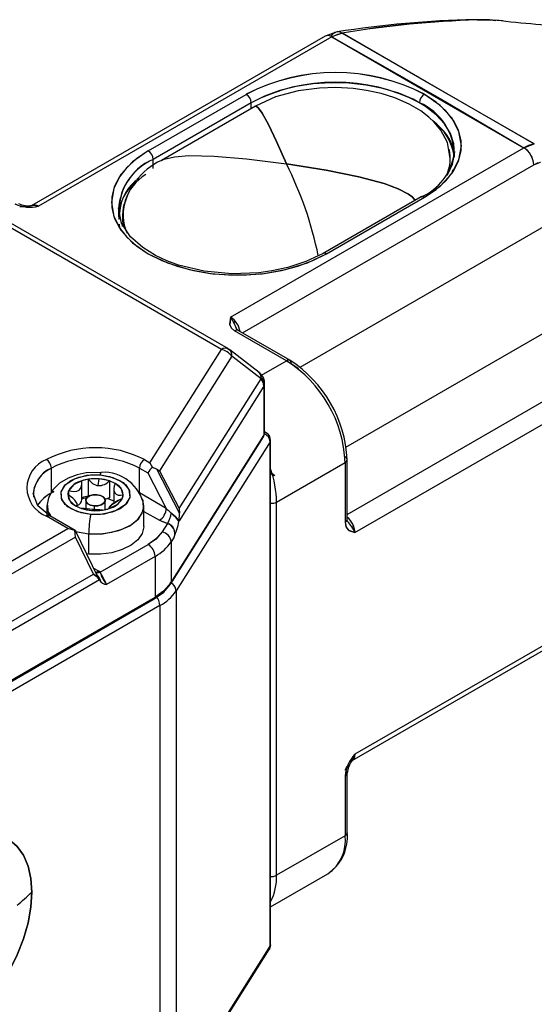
# Model space of a CAD drawing. Extents: x 0 to 1485, y 0 to 1050.
# Tile 12 of 14: x 1111 to 1204, y 290 to 468. Entities that reach past the tile are written whole.
import ezdxf

# ---------------------------------------------------------------- set-up
doc = ezdxf.new("R2010")
doc.units = 0
doc.header["$LTSCALE"] = 5
doc.layers.get('0').update_dxf_attribs({"linetype": 'CONTINUOUS'})

msp = doc.modelspace()

# ---------------------------------------------------------------- linework, layer by layer
at = {"color": 144, "linetype": 'CONTINUOUS'}
for p, q in [((1193.808, 467.766), (1193.179, 467.791)), ((1167.618, 464.701), (1114.666, 434.132)), ((1169.482, 465.392), (1167.618, 464.701)), ((1167.618, 464.701), (1202.266, 444.699)), ((1169.482, 465.392), (1204.145, 445.381)), ((1179.743, 459.452), (1179.757, 459.46)), ((1134.465, 444.133), (1152.143, 454.338)), ((1153.026, 452.808), (1135.349, 442.602)), ((1153.026, 451.763), (1153.026, 452.808)), ((1147.66, 408.288), (1085.1, 444.403)), ((1149.314, 414.13), (1202.266, 444.699)), ((1229.846, 444.29), (1161.812, 405.015)), ((1202.266, 444.699), (1204.145, 445.381)), ((1135.349, 440.969), (1135.349, 442.602)), ((1151.448, 411.28), (1204.034, 441.637)), ((1204.034, 441.637), (1205.282, 442.095)), ((1166.638, 425.56), (1184.316, 435.765)), ((1129.205, 431.738), (1129.253, 432.475)), ((1129.838, 431.887), (1130.014, 432.883)), ((1129.833, 430.509), (1129.802, 431.172)), ((1130.421, 429.904), (1130.511, 429.496)), ((1170.15, 390.641), (1238.155, 429.899)), ((1150.197, 413.302), (1149.867, 413.219)), ((1149.876, 413.199), (1150.213, 413.28)), ((1159.39, 406.272), (1150.046, 411.667)), ((1170.363, 378.518), (1222.949, 408.875)), ((1134.765, 387.835), (1147.66, 408.288)), ((1149.512, 407.114), (1136.459, 386.412)), ((1148.748, 408.484), (1149.053, 408.308)), ((1149.053, 408.308), (1149.308, 408.11)), ((1154.812, 403.007), (1149.512, 407.114)), ((1154.888, 403.673), (1159.39, 406.272)), ((1159.446, 406.24), (1160.274, 405.762)), ((1159.516, 406.2), (1160.274, 405.762)), ((1160.274, 405.762), (1161.563, 404.871)), ((1171.765, 375.245), (1224.717, 405.813)), ((1155.31, 401.646), (1140.015, 377.386)), ((1140.032, 379.564), (1154.812, 403.007)), ((1155.31, 401.646), (1155.31, 392.754)), ((1138.594, 366.241), (1155.31, 392.754)), ((1156.466, 391.655), (1139.478, 364.71)), ((1156.466, 300.611), (1156.466, 391.655)), ((1133.758, 388.416), (1134.765, 387.835)), ((1134.765, 387.835), (1135.193, 387.003)), ((1157.623, 380.758), (1169.997, 387.901)), ((1169.997, 387.901), (1169.997, 377.111)), ((1116.964, 382.394), (1116.964, 386.885)), ((1132.874, 386.885), (1134.357, 386.029)), ((1132.874, 382.394), (1132.874, 386.885)), ((1134.357, 386.029), (1137.709, 379.603)), ((1135.973, 386.698), (1135.193, 387.003)), ((1140.116, 378.758), (1135.973, 386.698)), ((1135.973, 386.698), (1136.459, 386.412)), ((1136.459, 386.412), (1140.032, 379.564)), ((1157.122, 385.486), (1156.466, 386.053)), ((1156.466, 386.025), (1156.745, 385.79)), ((1157.122, 385.486), (1156.466, 386.015)), ((1156.628, 386.51), (1156.542, 386.46)), ((1123.673, 384.884), (1122.437, 384.595)), ((1125.606, 384.948), (1123.673, 384.884)), ((1123.673, 381.822), (1123.673, 384.884)), ((1125.434, 383.723), (1125.606, 384.948)), ((1127.437, 384.583), (1125.606, 384.948)), ((1128.489, 384.11), (1127.437, 384.583)), ((1127.437, 384.583), (1127.437, 381.521)), ((1116.964, 382.394), (1117.404, 382.635)), ((1117.085, 382.712), (1117.331, 382.542)), ((1120.102, 382.864), (1119.919, 382.101)), ((1120.102, 381.978), (1120.102, 382.864)), ((1129.735, 381.314), (1129.919, 382.077)), ((1132.874, 382.394), (1132.86, 382.169)), ((1137.709, 379.603), (1132.874, 382.394)), ((1157.357, 383.154), (1157.429, 383.196)), ((1157.623, 313.393), (1157.623, 380.758)), ((1121.348, 380.068), (1122.401, 379.595)), ((1124.678, 380.068), (1124.678, 379.415)), ((1126.165, 379.294), (1127.401, 379.583)), ((1133.669, 379.078), (1136.472, 377.46)), ((1138.609, 378.779), (1137.709, 379.603)), ((1140.015, 377.386), (1140.116, 378.758)), ((1140.032, 379.564), (1140.116, 378.758)), ((1119.913, 375.998), (1116.08, 378.211)), ((1136.472, 377.46), (1137.904, 376.878)), ((1137.904, 376.878), (1136.949, 375.364)), ((1140.015, 377.386), (1139.995, 377.282)), ((1096.781, 362.644), (1119.913, 375.998)), ((1121.221, 375.652), (1119.913, 375.998)), ((1121.306, 374.41), (1121.221, 375.652)), ((1121.228, 375.239), (1121.303, 375.402)), ((1121.247, 375.279), (1121.228, 375.239)), ((1123.716, 371.37), (1123.716, 375.044)), ((1171.494, 376.425), (1171.263, 376.183)), ((1171.267, 376.177), (1171.498, 376.416)), ((1121.306, 374.41), (1098.174, 361.055)), ((1124.544, 367.755), (1121.306, 374.41)), ((1139.112, 374.412), (1138.594, 373.59)), ((1138.594, 373.59), (1138.594, 366.241)), ((1123.716, 371.37), (1123.352, 371.404)), ((1125.79, 368.099), (1134.449, 373.098)), ((1135.686, 370.955), (1126.934, 365.903)), ((1135.686, 370.955), (1135.686, 363.606)), ((1125.504, 368.279), (1124.626, 368.787)), ((1125.656, 366.668), (1125.057, 367.836)), ((1125.79, 368.099), (1125.504, 368.279)), ((1125.641, 366.699), (1014.595, 302.593)), ((1014.943, 304.483), (1124.544, 367.755)), ((1125.656, 366.668), (1125.641, 366.699)), ((1139.478, 364.71), (1139.478, 273.665)), ((1224.717, 365.803), (1171.765, 335.234)), ((989.685, 279.321), (1135.686, 363.606)), ((1136.57, 362.075), (989.685, 277.28)), ((1136.57, 362.075), (1136.57, 271.031)), ((1203.579, 352.755), (1203.516, 352.714)), ((1203.579, 352.755), (1203.516, 352.714)), ((1169.997, 331.327), (1169.997, 320.537)), ((1169.997, 320.537), (1157.623, 313.393)), ((1157.419, 313.273), (1157.623, 313.391)), ((1139.478, 273.665), (1156.466, 300.611)), ((1156.466, 300.611), (1156.299, 300.019))]:
    msp.add_line(p, q, dxfattribs=at)
at = {"color": 7, "linetype": 'CONTINUOUS'}
for p, q in [((1197.781, 467.649), (1196.91, 467.707)), ((1168.551, 465.597), (1166.368, 464.825)), ((1166.368, 464.825), (1113.416, 434.256)), ((1183.18, 457.462), (1183.199, 457.473)), ((1153.789, 452.203), (1136.816, 442.405)), ((1148.91, 408.412), (1085.691, 444.907)), ((1188.979, 442.765), (1188.725, 444.179)), ((1189.729, 444.031), (1189.658, 443.537)), ((1189.729, 442.994), (1189.729, 444.031)), ((1189.391, 440.298), (1189.454, 440.689)), ((1183.691, 435.827), (1166.013, 425.622)), ((1113.611, 434.256), (1113.636, 434.256)), ((1129.052, 433.826), (1129.052, 432.193)), ((1129.919, 433.26), (1129.802, 432.642)), ((1129.802, 432.601), (1129.802, 431.257)), ((1150.248, 412.305), (1150.325, 412.15)), ((1150.671, 411.729), (1150.384, 411.992)), ((1160.015, 406.334), (1150.671, 411.729)), ((1154.492, 404.116), (1149.192, 408.223)), ((1155.461, 393.248), (1155.461, 402.139)), ((1155.747, 393.252), (1155.461, 393.417)), ((1138.523, 365.989), (1155.24, 392.502)), ((1156.542, 300.858), (1156.542, 391.902)), ((1170.363, 377.621), (1170.363, 388.412)), ((1156.466, 386.201), (1157.282, 385.55)), ((1122.487, 381.243), (1122.487, 384.12)), ((1128.21, 383.062), (1128.21, 380.48)), ((1121.628, 379.943), (1121.628, 380.348)), ((1123.169, 381.068), (1123.169, 379.549)), ((1126.669, 379.412), (1126.669, 381.068)), ((1116.169, 380.048), (1116.169, 378.713)), ((1127.351, 379.687), (1127.351, 379.567)), ((1133.669, 376.373), (1133.669, 380.048)), ((1121.272, 375.636), (1116.705, 378.273)), ((1170.448, 377.241), (1170.363, 377.621)), ((1170.558, 377.107), (1170.652, 376.964)), ((1125.424, 367.146), (1121.315, 375.59)), ((1171.247, 334.09), (1224.199, 364.658)), ((989.529, 278.978), (1135.531, 363.263)), ((1171.256, 334.091), (1203.516, 352.714)), ((1171.356, 334.28), (1171.344, 334.259)), ((1170.363, 321.047), (1170.363, 331.837)), ((1156.542, 307.695), (1166.89, 313.669)), ((1139.313, 273.077), (1156.291, 300.005))]:
    msp.add_line(p, q, dxfattribs=at)
at = {"color": 7, "linetype": 'CONTINUOUS', "flags": 128}
for points in [[(1196.62, 467.727), (1196.026, 467.767), (1193.334, 467.809)], [(1188.725, 444.179), (1188.459, 445.659), (1187.287, 447.861), (1186.083, 449.307), (1185.078, 450.243), (1183.631, 451.336), (1181.56, 452.553), (1178.938, 453.697), (1176.503, 454.468), (1173.878, 455.05), (1171.447, 455.39), (1168.322, 455.569), (1165.348, 455.478), (1161.52, 454.971), (1157.44, 453.867), (1153.789, 452.203)], [(1129.87, 430.746), (1129.65, 431.08), (1129.052, 433.84)], [(1129.181, 430.914), (1129.211, 430.61), (1129.347, 430.194)], [(1166.013, 425.622), (1162.92, 424.141), (1159.675, 423.084), (1156.774, 422.458), (1154.413, 422.136), (1149.512, 421.953), (1144.545, 422.421), (1139.91, 423.525), (1137.836, 424.28), (1135.775, 425.242), (1133.461, 426.674), (1131.262, 428.635), (1129.87, 430.746)], [(1125.977, 386.113), (1123.241, 386.034), (1121.639, 385.698), (1119.993, 385.085), (1118.457, 384.161), (1117.216, 382.948), (1116.427, 381.527), (1116.169, 380.03)], [(1116.705, 378.273), (1114.514, 380.069), (1113.669, 382.293)], [(1135.531, 363.263), (1137.245, 364.495), (1138.473, 365.923)], [(1156.303, 300.025), (1156.472, 300.399), (1156.542, 300.847)]]:
    msp.add_lwpolyline(points, dxfattribs=at)
at = {"color": 144, "linetype": 'CONTINUOUS', "flags": 128}
for points in [[(1193.808, 467.766), (1196.718, 467.726), (1197.219, 467.678)], [(1198.403, 467.588), (1196.482, 467.734), (1193.808, 467.766)], [(1167.618, 464.701), (1168.677, 465.193), (1169.482, 465.392)], [(1167.618, 464.701), (1187.124, 453.559), (1202.266, 444.699)], [(1204.145, 445.381), (1184.645, 456.614), (1169.482, 465.392)], [(1188.362, 439.675), (1188.523, 439.932), (1189.354, 441.724), (1189.714, 443.567), (1189.594, 445.421), (1188.997, 447.244), (1187.935, 448.994), (1186.434, 450.635), (1184.526, 452.127), (1182.253, 453.439), (1179.668, 454.54), (1176.827, 455.407), (1173.794, 456.02), (1170.636, 456.365), (1167.425, 456.434), (1164.232, 456.226), (1161.128, 455.746), (1158.183, 455.004), (1155.462, 454.018), (1153.026, 452.808)], [(1184.316, 435.765), (1187.145, 437.755), (1189.247, 440.026), (1190.542, 442.49), (1190.979, 445.052), (1190.542, 447.614), (1189.247, 450.078), (1187.145, 452.348), (1184.316, 454.338)], [(1184.316, 435.765), (1186.442, 437.181), (1188.196, 438.758), (1189.545, 440.462), (1190.459, 442.26), (1190.921, 444.115), (1190.921, 445.989), (1190.459, 447.843), (1189.545, 449.641), (1188.196, 451.346), (1186.441, 452.922), (1184.316, 454.338)], [(1153.776, 452.189), (1153.921, 452.214), (1154.377, 451.856), (1155.015, 450.945), (1156.149, 448.873), (1157.608, 445.82), (1159.39, 441.786)], [(1159.39, 441.786), (1157.608, 445.82), (1156.149, 448.873), (1155.015, 450.945), (1154.377, 451.856), (1153.921, 452.214), (1153.791, 452.192)], [(1204.145, 445.381), (1203.109, 445.104), (1202.266, 444.699)], [(1134.465, 444.133), (1131.636, 442.143), (1129.533, 439.873), (1128.239, 437.409), (1127.802, 434.847), (1128.239, 432.285), (1129.533, 429.821), (1131.636, 427.55), (1134.465, 425.56), (1137.912, 423.927), (1141.845, 422.713), (1146.113, 421.966), (1150.552, 421.713), (1154.99, 421.966), (1159.258, 422.713), (1163.191, 423.927), (1166.638, 425.56)], [(1134.465, 444.133), (1132.339, 442.717), (1130.584, 441.141), (1129.236, 439.436), (1128.321, 437.638), (1127.859, 435.784), (1127.859, 433.91), (1128.321, 432.055), (1129.236, 430.257), (1130.584, 428.553), (1132.339, 426.976), (1134.465, 425.56), (1136.918, 424.333), (1139.649, 423.32), (1142.601, 422.541), (1145.716, 422.014), (1148.929, 421.747), (1152.174, 421.747), (1155.387, 422.014), (1158.502, 422.541), (1161.454, 423.32), (1164.185, 424.333), (1166.638, 425.56)], [(1136.824, 442.397), (1137.348, 442.647), (1139.185, 443.086), (1141.757, 443.292), (1146.329, 443.204), (1152.206, 442.702), (1159.39, 441.786)], [(1159.39, 441.786), (1166.574, 440.644), (1172.452, 439.462), (1177.024, 438.24), (1179.595, 437.298), (1181.432, 436.333), (1182.075, 435.842), (1182.534, 435.346), (1182.612, 435.204)], [(1182.612, 435.204), (1182.534, 435.346), (1182.075, 435.842), (1181.432, 436.333), (1179.595, 437.298), (1177.024, 438.24), (1172.452, 439.462), (1166.574, 440.644), (1159.39, 441.786)], [(1204.034, 441.637), (1204.743, 441.964), (1205.282, 442.095)], [(1183.694, 435.8), (1183.756, 435.857), (1184.03, 435.875), (1184.316, 435.765)], [(1112.173, 434.069), (1111.82, 434.012), (1111.282, 434.045)], [(1112.197, 434.066), (1112.062, 434.04), (1111.282, 434.045)], [(1114.666, 434.132), (1113.476, 434.265), (1113.159, 434.218)], [(1114.666, 434.132), (1113.767, 434.269), (1113.409, 434.239)], [(1113.459, 434.236), (1113.545, 434.317), (1114.093, 434.353), (1114.666, 434.132)], [(1166.638, 425.56), (1166.274, 425.68), (1166.015, 425.6)], [(1149.314, 414.13), (1149.141, 412.836), (1149.418, 412.206), (1150.046, 411.667)], [(1149.314, 414.13), (1149.177, 412.681), (1149.475, 412.134), (1150.046, 411.667)], [(1160.003, 406.316), (1159.95, 406.365), (1159.676, 406.383), (1159.39, 406.272)], [(1155.803, 393.166), (1155.645, 393.301), (1155.529, 393.32)], [(1169.997, 387.901), (1170.283, 388.157), (1170.341, 388.413)], [(1124.06, 378.515), (1121.756, 378.977), (1119.934, 379.913), (1118.871, 381.18), (1118.728, 382.585), (1119.528, 383.915), (1121.149, 384.967), (1123.344, 385.581), (1125.778, 385.663)], [(1124.06, 378.515), (1122.361, 378.797), (1120.517, 379.528), (1119.451, 380.342), (1118.784, 381.399), (1118.728, 382.585), (1119.342, 383.717), (1120.482, 384.63), (1121.892, 385.246), (1124.01, 385.659), (1125.778, 385.663)], [(1125.778, 385.663), (1127.477, 385.381), (1129.321, 384.65), (1130.387, 383.836), (1131.054, 382.779), (1131.11, 381.593), (1130.496, 380.461), (1129.356, 379.548), (1127.946, 378.932), (1125.827, 378.519), (1124.06, 378.515)], [(1125.778, 385.663), (1128.082, 385.201), (1129.904, 384.265), (1130.967, 382.998), (1131.11, 381.593), (1130.309, 380.263), (1128.689, 379.211), (1126.494, 378.597), (1124.06, 378.515)], [(1126.001, 386.102), (1125.969, 386.113), (1125.91, 386.054), (1125.845, 385.902), (1125.778, 385.663)], [(1125.778, 385.663), (1125.845, 385.902), (1125.91, 386.054), (1125.969, 386.113), (1125.977, 386.113)], [(1122.437, 384.595), (1120.974, 383.862), (1120.102, 382.864)], [(1120.102, 382.864), (1120.611, 382.718), (1121.106, 382.662), (1121.565, 382.718), (1121.957, 382.906), (1122.252, 383.225), (1122.428, 383.64), (1122.487, 384.107), (1122.437, 384.595)], [(1120.102, 382.864), (1120.611, 382.718), (1121.106, 382.662), (1121.565, 382.718), (1121.957, 382.906), (1122.252, 383.225), (1122.428, 383.64), (1122.487, 384.107), (1122.437, 384.595)], [(1128.489, 384.11), (1128.301, 383.644), (1128.214, 383.179), (1128.242, 382.749), (1128.392, 382.396), (1128.66, 382.152), (1129.021, 382.028), (1129.448, 382.01), (1129.919, 382.077)], [(1128.489, 384.11), (1128.301, 383.644), (1128.214, 383.179), (1128.242, 382.749), (1128.392, 382.396), (1128.66, 382.152), (1129.021, 382.028), (1129.448, 382.01), (1129.919, 382.077)], [(1129.919, 382.077), (1129.552, 383.175), (1128.489, 384.11)], [(1119.919, 382.101), (1120.286, 381.003), (1121.348, 380.068)], [(1121.348, 380.068), (1121.536, 380.155), (1121.624, 380.293), (1121.596, 380.493), (1121.446, 380.762), (1121.178, 381.089), (1120.816, 381.442), (1120.389, 381.787), (1119.919, 382.101)], [(1125.159, 382.069), (1124.478, 382.046), (1123.863, 381.874), (1123.41, 381.58), (1123.186, 381.207), (1123.225, 380.814), (1123.523, 380.459), (1124.033, 380.197), (1124.678, 380.068)], [(1124.678, 380.068), (1124.033, 380.197), (1123.523, 380.459), (1123.225, 380.814), (1123.186, 381.207), (1123.41, 381.58), (1123.863, 381.874), (1124.478, 382.046), (1125.159, 382.069)], [(1125.159, 382.069), (1125.805, 381.94), (1126.315, 381.678), (1126.612, 381.323), (1126.652, 380.929), (1126.428, 380.557), (1125.974, 380.262), (1125.36, 380.091), (1124.678, 380.068)], [(1124.678, 380.068), (1125.36, 380.091), (1125.974, 380.262), (1126.428, 380.557), (1126.652, 380.929), (1126.612, 381.323), (1126.315, 381.678), (1125.805, 381.94), (1125.159, 382.069)], [(1121.348, 380.068), (1121.536, 380.155), (1121.624, 380.293), (1121.596, 380.493), (1121.446, 380.762), (1121.178, 381.089), (1120.816, 381.442), (1120.389, 381.787)], [(1123.338, 381.536), (1122.741, 381.382), (1122.487, 381.298)], [(1123.716, 375.044), (1125.825, 375.023), (1127.881, 375.295), (1129.766, 375.842), (1131.368, 376.634), (1132.596, 377.624), (1133.378, 378.755), (1133.668, 379.961), (1133.449, 381.172), (1133.393, 381.306)], [(1123.716, 375.044), (1126.191, 375.05), (1129.157, 375.628), (1131.131, 376.49), (1132.727, 377.768), (1133.586, 379.353), (1133.507, 381.013), (1133.4, 381.184)], [(1127.437, 381.521), (1126.997, 381.341), (1126.642, 381.246)], [(1128.21, 380.903), (1128.126, 380.951), (1127.108, 381.379)], [(1129.735, 381.314), (1129.227, 381.081), (1128.731, 380.81), (1128.272, 380.524), (1127.881, 380.251), (1127.586, 380.016), (1127.41, 379.831), (1127.351, 379.69), (1127.401, 379.583)], [(1127.401, 379.583), (1128.864, 380.316), (1129.735, 381.314)], [(1127.691, 381.164), (1128.161, 381.065), (1128.21, 381.054)], [(1116.052, 378.21), (1116.142, 378.472), (1116.169, 378.495)], [(1116.279, 380.173), (1116.33, 379.082), (1116.81, 378.321)], [(1122.401, 379.595), (1124.231, 379.23), (1126.165, 379.294)], [(1137.709, 379.603), (1138.203, 379.118), (1138.609, 378.779)], [(1139.995, 377.282), (1139.362, 378.088), (1138.609, 378.779)], [(1138.609, 378.779), (1139.388, 378.06), (1139.995, 377.282)], [(1116.08, 378.211), (1116.444, 378.331), (1116.729, 378.243)], [(1137.904, 376.878), (1137.065, 377.165), (1136.472, 377.46)], [(1169.997, 377.111), (1170.15, 376.297), (1170.557, 375.742), (1171.765, 375.245)], [(1169.997, 377.111), (1170.187, 376.217), (1170.682, 375.647), (1171.765, 375.245)], [(1121.318, 375.558), (1121.297, 375.617), (1121.221, 375.652)], [(1121.221, 375.652), (1121.297, 375.617), (1121.308, 375.586)], [(1121.287, 375.459), (1121.337, 375.439), (1123.716, 375.044)], [(1121.396, 375.424), (1121.677, 375.356), (1123.716, 375.044)], [(1133.669, 376.373), (1133.668, 376.287), (1133.378, 375.081), (1132.596, 373.95), (1131.368, 372.959), (1129.766, 372.168), (1127.881, 371.62), (1125.825, 371.349), (1123.716, 371.37)], [(1136.949, 375.364), (1135.759, 374.016), (1134.449, 373.098)], [(1136.949, 375.364), (1135.914, 374.152), (1134.449, 373.098)], [(1124.999, 368.019), (1125.315, 367.962), (1125.79, 368.099)], [(1125.79, 368.099), (1125.315, 367.962), (1124.999, 368.019)], [(1125.057, 367.836), (1125.099, 367.77), (1125.656, 366.668)], [(1125.504, 368.279), (1125.668, 368.18), (1125.79, 368.099)], [(1124.544, 367.755), (1125.207, 367.25), (1125.641, 366.699)], [(1125.641, 366.699), (1125.207, 367.25), (1124.544, 367.755)], [(1138.594, 366.241), (1137.21, 364.673), (1135.686, 363.606)], [(1138.465, 365.928), (1138.556, 366.05), (1138.594, 366.241)], [(1135.686, 363.681), (1136.757, 364.452), (1136.84, 364.549)], [(1135.686, 363.606), (1135.639, 363.381), (1135.523, 363.274)], [(1171.043, 333.824), (1171.433, 334.388), (1171.765, 335.234)], [(1171.117, 333.925), (1171.285, 334.138), (1171.765, 335.234)], [(1171.765, 335.234), (1171.607, 334.483), (1171.32, 334.217)], [(1169.997, 332.347), (1170.383, 333.025), (1170.437, 333.088)], [(1169.997, 332.347), (1170.238, 332.829), (1170.428, 333.063)], [(1169.997, 331.327), (1170.152, 331.436), (1170.268, 331.561), (1170.339, 331.696), (1170.363, 331.837), (1170.339, 331.978), (1170.268, 332.113), (1170.258, 332.126)], [(1113.428, 310.339), (1113.261, 312.828), (1112.761, 315.068), (1111.94, 317.008), (1110.817, 318.606), (1109.417, 319.825), (1107.771, 320.639), (1105.915, 321.028), (1103.892, 320.985), (1101.746, 320.511), (1099.525, 319.616), (1097.279, 318.319), (1095.059, 316.651), (1092.913, 314.647), (1090.889, 312.354), (1089.034, 309.822), (1087.388, 307.108), (1085.987, 304.272), (1084.864, 301.378), (1084.044, 298.49), (1083.544, 295.673), (1083.376, 292.99)], [(1083.376, 292.99), (1083.544, 295.673), (1084.044, 298.49), (1084.864, 301.378), (1085.987, 304.272), (1087.388, 307.108), (1089.034, 309.822), (1090.889, 312.354), (1092.913, 314.647), (1095.059, 316.651), (1097.279, 318.319), (1099.525, 319.616), (1101.746, 320.511), (1103.892, 320.985), (1105.915, 321.028), (1107.771, 320.639), (1109.417, 319.825), (1110.817, 318.606), (1111.94, 317.008), (1112.761, 315.068), (1113.261, 312.828), (1113.428, 310.339)], [(1170.341, 321.045), (1170.357, 320.975), (1170.235, 320.729), (1169.997, 320.537)], [(1113.428, 310.339), (1113.261, 307.656), (1112.761, 304.839), (1111.94, 301.951), (1110.817, 299.057), (1109.417, 296.221), (1107.771, 293.507), (1105.915, 290.975), (1103.892, 288.681), (1101.746, 286.678), (1099.525, 285.01), (1097.279, 283.713), (1095.059, 282.818), (1092.913, 282.343), (1090.889, 282.3), (1089.034, 282.69), (1087.388, 283.504), (1085.987, 284.723), (1084.864, 286.32), (1084.044, 288.261), (1083.544, 290.501), (1083.376, 292.99)], [(1083.376, 292.99), (1083.544, 290.501), (1084.044, 288.261), (1084.864, 286.32), (1085.987, 284.723), (1087.388, 283.504), (1089.034, 282.69), (1090.889, 282.3), (1092.913, 282.343), (1095.059, 282.818), (1097.279, 283.713), (1099.525, 285.01), (1101.746, 286.678), (1103.892, 288.681), (1105.915, 290.975), (1107.771, 293.507), (1109.417, 296.221), (1110.817, 299.057), (1111.94, 301.951), (1112.761, 304.839), (1113.261, 307.656), (1113.428, 310.339)], [(1156.466, 300.611), (1156.34, 300.091), (1156.284, 300.009)], [(1156.534, 300.846), (1156.539, 300.806), (1156.466, 300.611)]]:
    msp.add_lwpolyline(points, dxfattribs=at)
at = {"color": 7, "linetype": 'CONTINUOUS'}
for centre, radius, start, end in [((1196.711, 290.041), 177.801, 91.08828, 99.11289), ((1217.387, 630.246), 163.737, 263.24743, 268.31258), ((1179.808, 444.996), 9.957, 292.95094, 351.57336), ((1141.738, 431.52), 11.946, 114.3285, 171.62099), ((1112.824, 438.46), 4.244, 244.88999, 278.62167), ((1147.865, 387.371), 22.522, 2.64848, 57.35159), ((1153.532, 402.346), 1.916, 353.94497, 47.5179), ((1154.982, 391.892), 1.56, 359.93933, 60.61426), ((1126.398, 378.734), 7.392, 10.38051, 93.2636), ((1121.438, 364.604), 4.849, 19.17586, 40.37202), ((1174.591, 331.476), 4.244, 141.37958, 175.11347), ((1162.507, 320.265), 7.895, 306.8588, 5.68159)]:
    msp.add_arc(centre, radius, start, end, dxfattribs=at)
at = {"color": 144, "linetype": 'CONTINUOUS'}
for centre, radius, start, end in [((1197.941, 299.626), 168.191, 91.40795, 99.74149), ((1199.892, 279.635), 188.229, 91.85219, 99.29725), ((1168.789, 464.019), 1.6, 103.47007, 146.0603), ((1168.732, 464.268), 1.352, 56.24793, 123.13299), ((1166.892, 463.738), 1.206, 52.96831, 115.72267), ((1166.886, 463.679), 1.257, 54.38219, 114.30738), ((1168.229, 423.448), 34.829, 62.49143, 117.50853), ((1168.229, 423.291), 34.967, 62.60966, 117.3903), ((1168.229, 423.738), 32.805, 62.39107, 117.60891), ((1151.111, 452.722), 1.917, 2.54237, 57.45769), ((1151.107, 452.72), 1.921, 2.60558, 57.39449), ((1185.347, 452.723), 1.917, 122.54234, 177.45808), ((1185.347, 452.723), 1.917, 122.54219, 177.45824), ((1179.392, 443.334), 10.299, 359.77175, 66.90649), ((1180.107, 441.703), 9.695, 8.97139, 53.93433), ((1182.911, 443.053), 6.728, 4.13583, 56.6221), ((1181.793, 442.799), 7.182, 332.99629, 13.44507), ((1200.201, 441.465), 3.837, 2.56502, 57.43505), ((1200.196, 441.462), 3.842, 2.60558, 57.39449), ((1139.58, 432.945), 10.544, 113.66322, 176.56858), ((1139.155, 433.396), 9.962, 112.46237, 188.35553), ((1133.43, 442.515), 1.921, 2.60558, 57.39449), ((1133.434, 442.517), 1.917, 2.54232, 57.45775), ((1100.953, 412.223), 65.49, 11.43403, 26.835), ((1100.953, 412.223), 65.49, 11.43403, 26.835), ((1137.172, 432.6), 7.897, 124.20952, 177.85887), ((1138.276, 432.642), 8.365, 120.46629, 203.86413), ((1138.223, 431.635), 9.228, 134.74257, 171.43529), ((1183.95, 435.254), 0.629, 54.38219, 114.30709), ((1113.187, 440.952), 6.979, 246.44873, 282.23829), ((1113.164, 440.73), 6.766, 245.86594, 282.82108), ((1113.934, 433.11), 1.257, 54.38219, 114.30738), ((1137.065, 432.599), 7.254, 164.26839, 207.42817), ((1166.272, 425.049), 0.629, 54.38219, 114.30709), ((1142.557, 409.371), 8.265, 17.75718, 35.15702), ((1147.182, 410.841), 3.92, 9.87556, 57.04622), ((1147.227, 410.871), 3.87, 9.55639, 57.36539), ((1150.41, 411.185), 0.603, 64.27368, 127.0321), ((1150.412, 411.156), 0.629, 65.69213, 125.61802), ((1148.37, 407.359), 1.169, 54.22248, 127.38985), ((1146.988, 405.18), 3.18, 37.46741, 77.78885), ((1148.484, 407.404), 1.068, 344.24343, 57.77253), ((1159.735, 405.849), 0.546, 350.78708, 129.20236), ((1147.066, 386.91), 22.952, 2.47641, 57.5236), ((1153.132, 402.287), 2.271, 343.60831, 57.43523), ((1153.652, 403.273), 1.19, 347.11589, 45.08968), ((1153.018, 401.579), 2.293, 1.66684, 38.51779), ((1154.394, 402.149), 1.046, 331.22576, 65.75519), ((1154.846, 392.748), 0.465, 328.05052, 0.74744), ((1154.548, 393.257), 0.912, 326.58599, 359.44369), ((1154.929, 391.6), 1.539, 2.06984, 71.83231), ((1154.838, 391.536), 1.633, 4.18746, 69.5023), ((1156.086, 391.906), 0.456, 326.58462, 359.44803), ((1156.084, 391.907), 0.458, 326.61812, 358.14404), ((1124.919, 371.357), 19.213, 62.60974, 117.39028), ((1124.919, 371.357), 19.213, 62.60974, 117.39028), ((1118.017, 383.314), 5.458, 110.78345, 249.21648), ((1118.017, 383.314), 5.458, 110.78345, 249.21648), ((1115.049, 386.8), 1.917, 2.54241, 57.45762), ((1115.049, 386.8), 1.917, 2.54234, 57.45769), ((1124.919, 371.532), 17.292, 62.60974, 117.39029), ((1134.789, 386.8), 1.917, 122.54217, 177.4578), ((1134.793, 386.798), 1.921, 122.60488, 177.39508), ((1169.803, 388.412), 0.546, 290.78473, 69.21527), ((1119.299, 381.732), 5.658, 114.37467, 174.30519), ((1119.046, 381.975), 5.333, 112.98218, 183.36684), ((1137.417, 384.247), 3.542, 128.90858, 149.78053), ((1137.427, 384.239), 3.554, 128.94571, 149.7434), ((1138.504, 380.422), 19.121, 1.00501, 19.3833), ((1123.384, 380.878), 3.836, 104.29781, 148.81628), ((1124.747, 377.522), 7.44, 98.29612, 108.08683), ((1124.92, 376.405), 8.57, 85.40557, 98.36533), ((1125.712, 386.06), 2.353, 209.96866, 263.23285), ((1125.507, 386.315), 2.593, 268.39593, 318.09062), ((1125.026, 377.272), 7.698, 71.75289, 85.67747), ((1127.441, 381.853), 2.488, 5.16461, 65.07362), ((1120.735, 375.631), 7.755, 115.43182, 144.71528), ((1120.323, 376.052), 7.177, 117.90425, 145.55528), ((1121.697, 382.077), 1.778, 153.72979, 179.23218), ((1122.397, 382.325), 2.488, 185.1658, 245.07313), ((1128.142, 382.101), 1.777, 333.72786, 359.23412), ((1121.185, 381.387), 1.31, 289.75021, 353.69594), ((1124.747, 374.46), 7.44, 98.29612, 108.08683), ((1131.032, 376.856), 4.643, 106.21405, 142.42696), ((1126.454, 383.3), 3.836, 284.29761, 328.81648), ((1156.795, 382.289), 1.741, 259.1062, 298.37242), ((1156.753, 382.413), 1.87, 263.50338, 297.70275), ((1119.354, 380.067), 3.183, 177.21948, 215.68858), ((1124.155, 384.905), 5.592, 239.87432, 251.72337), ((1120.018, 337.379), 42.284, 84.04751, 86.7694), ((1124.925, 387.452), 8.252, 252.19362, 278.64394), ((1141.404, 375.045), 17.688, 168.68648, 180.0028), ((1122.634, 346.201), 33.281, 83.90921, 86.95182), ((1125.091, 386.657), 7.441, 278.29632, 288.08623), ((1135.023, 379.725), 2.689, 302.60547, 357.39431), ((1135.026, 379.723), 2.686, 302.56486, 357.43492), ((1134.491, 379.226), 4.142, 325.46762, 353.80626), ((1134.491, 379.226), 4.143, 325.46838, 353.80593), ((1116.446, 377.7), 0.629, 65.69377, 125.61751), ((1137.425, 375.114), 1.827, 337.41618, 74.81793), ((1137.472, 375.137), 1.794, 336.16534, 76.06895), ((1124.645, 380.433), 15.67, 337.40554, 348.40156), ((1124.645, 380.433), 15.67, 337.40546, 348.40171), ((1169.738, 377.684), 0.629, 294.37451, 354.30625), ((1169.762, 377.666), 0.603, 292.96081, 355.71995), ((1168.173, 375.157), 3.593, 1.40147, 52.662), ((1167.85, 375.043), 3.92, 2.95392, 50.1281), ((1164.531, 371.921), 7.961, 24.6758, 42.01054), ((1136.591, 373.383), 2.013, 5.88551, 79.75895), ((1136.603, 373.394), 2.001, 5.61994, 80.02452), ((1131.758, 378.212), 8.252, 298.42883, 325.93453), ((1133.005, 370.836), 2.684, 2.54282, 57.45721), ((1133, 370.833), 2.689, 2.60569, 57.39433), ((1124.92, 369.203), 1.093, 271.79243, 302.30783), ((1068.196, 336.694), 65.6, 26.43928, 28.60302), ((1131.047, 369.442), 5.426, 194.327, 220.71529), ((1126.899, 367.294), 1.392, 206.71515, 271.46882), ((1126.898, 367.293), 1.391, 206.70554, 271.47829), ((1131.758, 370.863), 8.252, 298.42883, 325.93453), ((1137.633, 364.58), 1.849, 4.01754, 64.17457), ((1138.129, 366.235), 0.465, 328.05678, 0.74442), ((1137.641, 364.586), 1.841, 3.8607, 57.83019), ((1132.642, 369.332), 8.252, 298.42883, 325.93453), ((1135.304, 363.572), 0.384, 306.26495, 5.0461), ((1133.962, 361.969), 2.61, 2.33702, 42.43385), ((1133.874, 361.948), 2.699, 2.68866, 41.36883), ((1176.727, 330.636), 6.765, 137.17737, 174.13732), ((1176.53, 330.725), 6.561, 136.57931, 174.73538), ((1170.54, 335.099), 1.232, 305.01418, 6.29756), ((1169.762, 331.882), 0.603, 292.96081, 355.71995), ((1162.701, 319.701), 7.344, 304.77908, 6.53308), ((1169.738, 321.109), 0.629, 294.37451, 354.30625), ((1156.791, 314.897), 1.718, 259.09344, 298.93099), ((1148.067, 313.058), 9.562, 332.41758, 2.01012), ((1156.749, 315.074), 1.895, 263.73522, 297.4709), ((1071.303, 355.236), 61.566, 309.85968, 313.17561), ((1156.086, 300.862), 0.456, 326.58462, 359.44803)]:
    msp.add_arc(centre, radius, start, end, dxfattribs=at)

doc.saveas('drawing.dxf')
